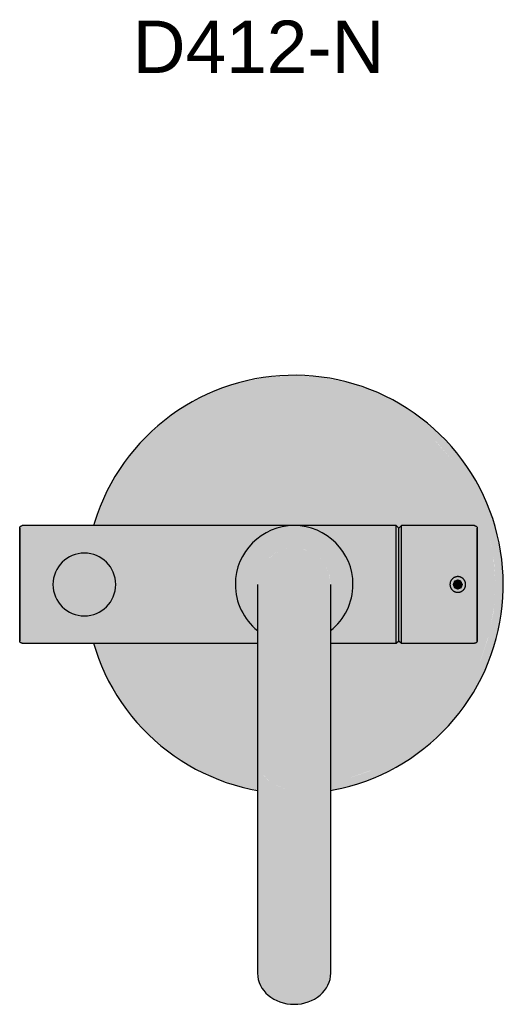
# Model space of a CAD drawing. Header units: millimetres. Extents: x 1548 to 2933, y 428 to 804.
# Tile 4 of 4: x 2748 to 2933, y 428 to 804. Entities that reach past the tile are written whole.
import ezdxf

# ---------------------------------------------------------------- set-up
doc = ezdxf.new("R2010")
doc.units = ezdxf.units.MM
doc.layers.add('Duten_D412_MatteBlack', color=250, linetype='Continuous')
doc.layers.add('P-SANR-FIXT-IDEN', color=2, linetype='Continuous', lineweight=9)
doc.styles.add('Arial', font='arial.ttf', dxfattribs={"height": 20})

msp = doc.modelspace()

# ---------------------------------------------------------------- hatches: boundary and pattern name
at = {"layer": 'Duten_D412_MatteBlack'}
for points in [[(2930.07, 588.39), (2932.68, 588.39), (2932, 598.83), (2929.72, 609.79), (2926.54, 619.13), (2921.97, 628.39), (2916.15, 637.09), (2909.11, 645.09), (2901.39, 651.86), (2892.68, 657.67), (2883.3, 662.3), (2872.61, 665.82), (2862.73, 667.73), (2852.56, 668.38), (2841.43, 667.55), (2831.8, 665.6), (2822.07, 662.3), (2812.68, 657.67), (2803.98, 651.86), (2796.12, 644.96), (2788.8, 636.47), (2783.4, 628.39), (2778.67, 618.7), (2776, 610.77), (2779.14, 610.77), (2781.55, 617.86), (2786, 626.89), (2791.6, 635.27), (2798.24, 642.84), (2805.81, 649.48), (2814.18, 655.08), (2823.9, 659.76), (2832.76, 662.77), (2842.63, 664.73), (2852.68, 665.39), (2862.73, 664.73), (2872.61, 662.77), (2882.15, 659.53), (2891.18, 655.08), (2899.56, 649.48), (2907.13, 642.84), (2913.77, 635.27), (2919.37, 626.89), (2923.82, 617.86), (2927.15, 607.88), (2929.03, 598.44), (2929.68, 588.39)], [(2929.68, 588.39), (2928.91, 599.03), (2927.06, 608.32), (2923.82, 617.86), (2919.37, 626.89), (2913.77, 635.27), (2906.72, 643.2), (2899.56, 649.48), (2891.18, 655.08), (2882.15, 659.53), (2872.61, 662.77), (2862.73, 664.73), (2852.68, 665.39), (2842.63, 664.73), (2832.76, 662.77), (2823.22, 659.53), (2814.18, 655.08), (2805.81, 649.48), (2798.24, 642.84), (2791.6, 635.27), (2786, 626.89), (2781.55, 617.86), (2779.14, 610.77), (2891.68, 610.77), (2892.7, 609.79), (2893.68, 610.77), (2922.16, 610.73), (2922.36, 610.53), (2922.54, 610.37), (2922.68, 609.77), (2922.68, 588.39), (2924.85, 588.39)], [(2747.79, 588.39), (2748.68, 588.39), (2748.68, 610.77), (2748.14, 610.73), (2747.75, 610.14), (2747.68, 609.77), (2747.68, 588.39)], [(2866.68, 588.39), (2875.18, 588.39), (2874.69, 593.07), (2873.24, 597.54), (2870.89, 601.62), (2867.74, 605.11), (2863.93, 607.88), (2859.11, 609.9), (2855.04, 610.77), (2850.33, 610.77), (2845.73, 609.79), (2841.43, 607.88), (2837.63, 605.11), (2834.48, 601.62), (2832.13, 597.54), (2830.68, 593.07), (2830.18, 588.39), (2838.69, 588.4), (2839.33, 592.43), (2840.56, 595.39), (2843.04, 598.49), (2845.68, 600.52), (2849.31, 601.95), (2852.68, 602.39), (2856.4, 601.88), (2859.81, 600.42), (2862.58, 598.29), (2864.93, 595.1), (2866.21, 592.01), (2866.68, 588.41)], [(2892.68, 588.39), (2892.6, 609.86), (2891.68, 610.77), (2891.68, 588.39)], [(2892.68, 588.39), (2893.68, 588.39), (2893.68, 610.77), (2892.68, 609.76), (2892.68, 588.56)], [(2906.72, 588.39), (2912.28, 588.39), (2913.17, 590.52), (2914.51, 591.14), (2915.28, 591.39), (2917.4, 590.51), (2918.28, 588.39), (2921.68, 588.39), (2921.68, 610.77), (2893.68, 610.77), (2893.68, 588.39)], [(2922.68, 588.39), (2922.64, 609.96), (2922.4, 610.51), (2921.68, 610.77), (2921.68, 588.39), (2922.59, 588.39)], [(2852.68, 509.98), (2852.68, 602.39), (2849.06, 601.91), (2845.53, 600.4), (2842.59, 598.03), (2840.56, 595.39), (2839.16, 592.01), (2838.68, 587.76), (2838.78, 582.2), (2838.79, 578.3), (2838.69, 564.16), (2838.76, 521.37), (2839.16, 518.78), (2840.56, 515.92), (2843.14, 513.23), (2845.68, 511.57), (2849.31, 510.36)], [(2852.68, 509.98), (2856.31, 510.39), (2859.68, 511.57), (2862.58, 513.46), (2864.81, 515.92), (2866.21, 518.78), (2866.68, 521.86), (2866.59, 533.02), (2866.59, 539.87), (2866.66, 545.34), (2866.58, 572.63), (2866.6, 581.98), (2866.57, 589.21), (2866.04, 592.43), (2864.7, 595.54), (2862.47, 598.38), (2859.68, 600.52), (2856, 601.95), (2852.68, 602.39), (2852.68, 510.39)], [(2772.42, 576.39), (2775.53, 576.8), (2778.42, 578), (2780.91, 579.91), (2782.92, 582.64), (2784.01, 585.29), (2784.42, 588.39), (2784.01, 591.5), (2782.82, 594.39), (2780.91, 596.88), (2778.42, 598.78), (2775.53, 599.98), (2772.42, 600.39), (2769.32, 599.98), (2766.42, 598.78), (2763.89, 596.81), (2762.03, 594.39), (2760.83, 591.5), (2760.47, 588.01), (2760.83, 585.29), (2762.03, 582.39), (2763.94, 579.91), (2766.42, 578), (2769.32, 576.8)], [(2912.92, 588.39), (2913.28, 588.39), (2913.86, 589.81), (2915.28, 590.39), (2916.69, 589.81), (2917.4, 588.39), (2918.28, 588.39), (2917.4, 590.51), (2916.34, 590.99), (2915.28, 591.39), (2913.55, 590.72), (2913.15, 590.51), (2912.57, 589.17), (2912.28, 588.39), (2912.67, 588.39)], [(2748.68, 566.01), (2748.68, 588.39), (2747.68, 588.39), (2747.78, 566.46), (2748.27, 566.04), (2748.48, 566.03)], [(2891.68, 566.01), (2892.68, 567.01), (2892.68, 588.39), (2891.68, 588.39), (2891.68, 566.03)], [(2893.68, 566.01), (2893.68, 588.39), (2892.68, 588.39), (2892.7, 566.99), (2893.67, 566.03)], [(2906.72, 566.01), (2921.68, 566.03), (2921.68, 588.39), (2918.28, 588.39), (2917.28, 586.22), (2915.28, 585.39), (2913.15, 586.27), (2912.28, 588.39), (2893.68, 588.39), (2893.68, 566.01)], [(2915.28, 585.39), (2917.4, 586.27), (2918.28, 588.39), (2917.23, 588.28), (2916.69, 586.98), (2915.2, 586.42), (2913.86, 586.98), (2913.28, 588.39), (2912.28, 588.39), (2913.28, 586.2), (2914.22, 585.8), (2914.8, 585.57)], [(2915.28, 588.39), (2917.28, 588.39), (2916.59, 589.85), (2915.28, 590.39), (2913.86, 589.81), (2913.28, 588.39)], [(2915.28, 586.39), (2916.69, 586.98), (2917.28, 588.39), (2913.28, 588.39), (2913.86, 586.98)], [(2922.11, 565.99), (2922.52, 566.35), (2922.68, 567.01), (2922.58, 588.39), (2921.68, 588.39), (2921.68, 566.01), (2922.08, 565.99)], [(2852.68, 427.87), (2852.68, 509.98), (2849.06, 510.39), (2845.68, 511.57), (2842.78, 513.46), (2840.56, 515.92), (2839.16, 518.78), (2838.68, 521.86), (2838.68, 439.74), (2839.16, 436.67), (2840.56, 433.81), (2842.78, 431.35), (2845.68, 429.46), (2849.06, 428.27)], [(2852.68, 427.87), (2856.31, 428.27), (2859.68, 429.46), (2862.58, 431.35), (2864.81, 433.81), (2866.21, 436.67), (2866.68, 439.74), (2866.68, 521.86), (2866.21, 518.78), (2864.81, 515.92), (2862.23, 513.23), (2859.68, 511.57), (2856.31, 510.39), (2852.68, 509.98), (2852.68, 460.43)]]:
    msp.add_hatch(color=256, dxfattribs=at).paths.add_polyline_path(points, flags=0)
h = msp.add_hatch(color=256, dxfattribs=at)
h.paths.add_polyline_path([(2793.64, 588.39), (2830.18, 588.39), (2830.68, 593.07), (2832.13, 597.54), (2834.48, 601.62), (2837.63, 605.11), (2841.93, 608.1), (2846.04, 609.86), (2850.33, 610.77), (2748.68, 610.77), (2748.68, 588.39), (2760.42, 588.39), (2760.83, 591.5), (2762.03, 594.39), (2764.17, 597.06), (2766.42, 598.78), (2769.32, 599.98), (2772.42, 600.39), (2775.79, 599.87), (2778.42, 598.78), (2781.18, 596.53), (2782.82, 594.39), (2784.01, 591.5), (2784.42, 588.39), (2787.69, 588.39)], flags=0)
h.paths.add_polyline_path([(2891.68, 588.39), (2891.68, 610.77), (2855.04, 610.77), (2859.64, 609.79), (2863.93, 607.88), (2867.74, 605.11), (2871.01, 601.41), (2873.37, 597.14), (2874.71, 592.86), (2875.18, 588.39), (2882.91, 588.39)], flags=0)
h = msp.add_hatch(color=256, dxfattribs=at)
h.paths.add_polyline_path([(2748.68, 566.01), (2838.7, 566.03), (2838.69, 570.9), (2837.63, 571.67), (2834.48, 575.17), (2832, 579.65), (2830.65, 583.92), (2830.18, 588.39), (2784.42, 588.39), (2784.01, 585.29), (2782.82, 582.39), (2780.91, 579.91), (2778.42, 578), (2775.53, 576.8), (2772.42, 576.39), (2769.32, 576.8), (2766.42, 578), (2763.89, 579.97), (2762.03, 582.39), (2760.83, 585.29), (2760.42, 588.39), (2748.68, 588.39), (2748.68, 566.03)], flags=0)
h.paths.add_polyline_path([(2866.61, 566.01), (2891.68, 566.03), (2891.68, 588.39), (2875.18, 588.39), (2874.69, 583.71), (2873.23, 579.23), (2870.89, 575.17), (2867.74, 571.67), (2866.57, 570.82), (2866.6, 566.01)], flags=0)
h = msp.add_hatch(color=256, dxfattribs=at)
h.paths.add_polyline_path([(2838.68, 509.78), (2838.68, 512.84), (2832.76, 514.02), (2823.22, 517.25), (2814.18, 521.71), (2805.81, 527.3), (2798.24, 533.94), (2791.6, 541.52), (2786, 549.89), (2781.55, 558.92), (2779.14, 566.01), (2776, 565.94), (2779.15, 557.02), (2783.47, 548.28), (2789.27, 539.63), (2796.26, 531.7), (2804.06, 524.87), (2812.68, 519.11), (2822.07, 514.48), (2832.76, 510.96), (2837.69, 509.98)], flags=0)
h.paths.add_polyline_path([(2866.68, 509.78), (2873.39, 511.12), (2883.3, 514.48), (2892.68, 519.11), (2901.51, 525.03), (2909.3, 531.87), (2916.57, 540.31), (2921.97, 548.39), (2926.7, 558.08), (2930.04, 568.08), (2932, 577.95), (2932.68, 588.39), (2929.68, 588.39), (2929.03, 578.34), (2926.82, 567.75), (2923.82, 558.92), (2919.37, 549.89), (2913.77, 541.52), (2906.72, 533.58), (2899.56, 527.3), (2891.18, 521.71), (2881.47, 517.02), (2872.61, 514.02), (2866.68, 512.84), (2866.68, 509.8)], flags=0)
h = msp.add_hatch(color=256, dxfattribs=at)
h.paths.add_polyline_path([(2838.68, 512.84), (2838.69, 566.01), (2779.14, 566.01), (2781.55, 558.92), (2786, 549.89), (2791.6, 541.52), (2798.24, 533.94), (2805.81, 527.3), (2814.18, 521.71), (2823.22, 517.25), (2832.76, 514.02), (2836.69, 513.23)], flags=0)
h.paths.add_polyline_path([(2866.68, 512.84), (2872.61, 514.02), (2882.91, 517.63), (2891.18, 521.71), (2899.56, 527.3), (2907.13, 533.94), (2913.77, 541.52), (2919.37, 549.89), (2923.82, 558.92), (2927.15, 568.91), (2929.08, 579.23), (2929.68, 588.39), (2922.68, 588.39), (2922.59, 566.64), (2922.37, 566.21), (2922.08, 565.99), (2921.68, 566.01), (2893.67, 566.03), (2892.67, 566.99), (2891.68, 566.01), (2866.59, 566.01), (2866.68, 543.07), (2866.53, 537.9), (2866.68, 515.92), (2866.68, 513.23)], flags=0)
h = msp.add_hatch(color=256, dxfattribs=at)
h.paths.add_polyline_path([(2866.57, 570.82), (2867.74, 571.67), (2871.01, 575.38), (2873.24, 579.24), (2874.75, 584.27), (2875.18, 588.39), (2866.68, 588.39), (2866.57, 571.47)], flags=0)
h.paths.add_polyline_path([(2838.72, 570.88), (2838.71, 585.15), (2838.68, 588.39), (2830.18, 588.39), (2830.68, 583.71), (2832.14, 579.23), (2834.48, 575.17), (2837.95, 571.43), (2838.71, 570.89)], flags=0)

# ---------------------------------------------------------------- linework, layer by layer
for p, q in [((2891.68, 610.89), (2748.68, 610.89)), ((2892.68, 609.89), (2891.68, 610.89)), ((2891.68, 588.39), (2891.68, 610.77)), ((2893.68, 610.89), (2892.68, 609.89)), ((2921.68, 610.89), (2893.68, 610.89)), ((2893.68, 588.39), (2893.68, 610.77)), ((2892.68, 588.39), (2892.68, 609.77)), ((2891.68, 566.01), (2891.68, 588.39)), ((2892.68, 567.01), (2892.68, 588.39)), ((2893.68, 566.01), (2893.68, 588.39)), ((2748.68, 565.89), (2838.71, 565.89)), ((2866.59, 565.89), (2891.68, 565.89)), ((2891.68, 565.89), (2892.68, 566.89)), ((2892.68, 566.89), (2893.68, 565.89)), ((2893.68, 565.89), (2921.68, 565.89)), ((2838.68, 521.86), (2838.68, 439.74)), ((2866.68, 439.74), (2866.68, 521.86))]:
    msp.add_line(p, q, dxfattribs=at)
at = {"layer": 'Duten_D412_MatteBlack', "flags": 128}
for points in [[(2932.68, 588.39), (2932.62, 591.59), (2932.43, 594.78), (2932.11, 597.97), (2931.66, 601.14), (2931.09, 604.28), (2930.39, 607.41), (2929.57, 610.5), (2928.62, 613.56), (2927.56, 616.57), (2926.37, 619.54), (2925.06, 622.47), (2923.64, 625.33), (2922.11, 628.14), (2920.46, 630.89), (2918.71, 633.56), (2916.85, 636.17), (2914.89, 638.69), (2912.83, 641.14), (2910.67, 643.51), (2908.42, 645.78), (2906.08, 647.96), (2903.66, 650.05), (2901.15, 652.04), (2898.57, 653.93), (2895.91, 655.71), (2893.18, 657.38), (2890.39, 658.95), (2887.54, 660.4), (2884.63, 661.74), (2881.67, 662.95), (2878.67, 664.05), (2875.62, 665.03), (2872.54, 665.89), (2869.42, 666.62), (2866.28, 667.23), (2863.12, 667.71), (2859.94, 668.06), (2856.75, 668.29), (2853.55, 668.39), (2850.35, 668.36), (2847.15, 668.2), (2843.97, 667.91), (2840.79, 667.5), (2837.64, 666.96), (2834.51, 666.3), (2831.41, 665.51), (2828.34, 664.6), (2825.31, 663.56), (2822.33, 662.41), (2819.39, 661.14), (2816.51, 659.75), (2813.69, 658.24), (2810.92, 656.63), (2808.23, 654.9), (2805.6, 653.07), (2803.06, 651.14), (2800.59, 649.1), (2798.2, 646.97), (2795.9, 644.74), (2793.69, 642.43), (2791.58, 640.03), (2789.56, 637.54), (2787.65, 634.98), (2785.84, 632.34), (2784.13, 629.63), (2782.54, 626.86), (2781.06, 624.02), (2779.69, 621.13), (2778.44, 618.18), (2777.31, 615.19), (2776.3, 612.15), (2775.89, 610.77)], [(2747.68, 609.89), (2747.69, 609.93), (2747.69, 609.97), (2747.69, 610.01), (2747.7, 610.05), (2747.7, 610.09), (2747.71, 610.13), (2747.72, 610.17), (2747.73, 610.21), (2747.75, 610.24), (2747.76, 610.28), (2747.78, 610.32), (2747.8, 610.35), (2747.82, 610.39), (2747.84, 610.42), (2747.86, 610.46), (2747.88, 610.49), (2747.91, 610.52), (2747.93, 610.55), (2747.96, 610.58), (2747.99, 610.61), (2748.02, 610.64), (2748.05, 610.66), (2748.08, 610.69), (2748.11, 610.71), (2748.14, 610.73), (2748.18, 610.75), (2748.21, 610.77), (2748.25, 610.79), (2748.28, 610.81), (2748.32, 610.82), (2748.36, 610.84), (2748.4, 610.85), (2748.44, 610.86), (2748.47, 610.87), (2748.51, 610.88), (2748.55, 610.88), (2748.59, 610.89), (2748.63, 610.89), (2748.67, 610.89), (2748.68, 610.89)], [(2747.68, 588.39), (2747.68, 589.25), (2747.68, 590.11), (2747.68, 590.97), (2747.68, 591.82), (2747.68, 592.66), (2747.68, 593.5), (2747.68, 594.33), (2747.68, 595.15), (2747.68, 595.97), (2747.68, 596.76), (2747.68, 597.55), (2747.68, 598.32), (2747.68, 599.07), (2747.68, 599.81), (2747.68, 600.53), (2747.68, 601.23), (2747.68, 601.91), (2747.68, 602.57), (2747.68, 603.2), (2747.68, 603.81), (2747.68, 604.4), (2747.68, 604.96), (2747.68, 605.5), (2747.68, 606), (2747.68, 606.48), (2747.68, 606.93), (2747.68, 607.35), (2747.68, 607.74), (2747.68, 608.1), (2747.68, 608.43), (2747.68, 608.73), (2747.68, 608.99), (2747.68, 609.22), (2747.68, 609.42), (2747.68, 609.58), (2747.68, 609.71), (2747.68, 609.8), (2747.68, 609.86), (2747.68, 609.89), (2747.68, 609.89)], [(2747.68, 609.89), (2747.68, 609.87), (2747.68, 609.82), (2747.68, 609.74), (2747.68, 609.62), (2747.68, 609.46), (2747.68, 609.28), (2747.68, 609.05), (2747.68, 608.8), (2747.68, 608.51), (2747.68, 608.19), (2747.68, 607.84), (2747.68, 607.46), (2747.68, 607.05), (2747.68, 606.61), (2747.68, 606.14), (2747.68, 605.64), (2747.68, 605.11), (2747.68, 604.56), (2747.68, 603.98), (2747.68, 603.37), (2747.68, 602.74), (2747.68, 602.09), (2747.68, 601.42), (2747.68, 600.72), (2747.68, 600.01), (2747.68, 599.28), (2747.68, 598.53), (2747.68, 597.76), (2747.68, 596.98), (2747.68, 596.18), (2747.68, 595.37), (2747.68, 594.56), (2747.68, 593.73), (2747.68, 592.89), (2747.68, 592.05), (2747.68, 591.2), (2747.68, 590.34), (2747.68, 589.48), (2747.68, 588.62), (2747.68, 588.39)], [(2921.68, 610.89), (2921.72, 610.89), (2921.76, 610.89), (2921.8, 610.88), (2921.84, 610.88), (2921.88, 610.87), (2921.92, 610.86), (2921.96, 610.85), (2922, 610.84), (2922.04, 610.83), (2922.07, 610.81), (2922.11, 610.8), (2922.15, 610.78), (2922.18, 610.76), (2922.22, 610.74), (2922.25, 610.72), (2922.28, 610.69), (2922.31, 610.67), (2922.34, 610.64), (2922.37, 610.62), (2922.4, 610.59), (2922.43, 610.56), (2922.45, 610.53), (2922.48, 610.5), (2922.5, 610.46), (2922.53, 610.43), (2922.55, 610.4), (2922.57, 610.36), (2922.58, 610.33), (2922.6, 610.29), (2922.62, 610.25), (2922.63, 610.22), (2922.64, 610.18), (2922.65, 610.14), (2922.66, 610.1), (2922.67, 610.06), (2922.68, 610.02), (2922.68, 609.98), (2922.68, 609.94), (2922.68, 609.9), (2922.68, 609.89)], [(2922.68, 588.39), (2922.68, 589.25), (2922.68, 590.11), (2922.68, 590.97), (2922.68, 591.82), (2922.68, 592.66), (2922.68, 593.5), (2922.68, 594.33), (2922.68, 595.15), (2922.68, 595.97), (2922.68, 596.76), (2922.68, 597.55), (2922.68, 598.32), (2922.68, 599.07), (2922.68, 599.81), (2922.68, 600.53), (2922.68, 601.23), (2922.68, 601.91), (2922.68, 602.57), (2922.68, 603.2), (2922.68, 603.81), (2922.68, 604.4), (2922.68, 604.96), (2922.68, 605.5), (2922.68, 606), (2922.68, 606.48), (2922.68, 606.93), (2922.68, 607.35), (2922.68, 607.74), (2922.68, 608.1), (2922.68, 608.43), (2922.68, 608.73), (2922.68, 608.99), (2922.68, 609.22), (2922.68, 609.42), (2922.68, 609.58), (2922.68, 609.71), (2922.68, 609.8), (2922.68, 609.86), (2922.68, 609.89), (2922.68, 609.89)], [(2922.68, 609.89), (2922.68, 609.87), (2922.68, 609.82), (2922.68, 609.74), (2922.68, 609.62), (2922.68, 609.46), (2922.68, 609.28), (2922.68, 609.05), (2922.68, 608.8), (2922.68, 608.51), (2922.68, 608.19), (2922.68, 607.84), (2922.68, 607.46), (2922.68, 607.05), (2922.68, 606.61), (2922.68, 606.14), (2922.68, 605.64), (2922.68, 605.11), (2922.68, 604.56), (2922.68, 603.98), (2922.68, 603.37), (2922.68, 602.74), (2922.68, 602.09), (2922.68, 601.42), (2922.68, 600.72), (2922.68, 600.01), (2922.68, 599.28), (2922.68, 598.53), (2922.68, 597.76), (2922.68, 596.98), (2922.68, 596.18), (2922.68, 595.37), (2922.68, 594.56), (2922.68, 593.73), (2922.68, 592.89), (2922.68, 592.05), (2922.68, 591.2), (2922.68, 590.34), (2922.68, 589.48), (2922.68, 588.62), (2922.68, 588.39)], [(2918.28, 588.39), (2918.27, 588.51), (2918.27, 588.63), (2918.25, 588.75), (2918.24, 588.87), (2918.22, 588.99), (2918.19, 589.1), (2918.16, 589.22), (2918.12, 589.34), (2918.08, 589.45), (2918.04, 589.56), (2917.99, 589.67), (2917.94, 589.78), (2917.88, 589.88), (2917.82, 589.98), (2917.75, 590.09), (2917.68, 590.18), (2917.61, 590.28), (2917.53, 590.37), (2917.45, 590.46), (2917.37, 590.54), (2917.28, 590.63), (2917.19, 590.7), (2917.09, 590.78), (2917, 590.85), (2916.9, 590.92), (2916.79, 590.98), (2916.69, 591.04), (2916.58, 591.09), (2916.47, 591.14), (2916.36, 591.19), (2916.25, 591.23), (2916.14, 591.27), (2916.02, 591.3), (2915.9, 591.33), (2915.79, 591.35), (2915.67, 591.37), (2915.55, 591.38), (2915.43, 591.39), (2915.31, 591.39), (2915.19, 591.39), (2915.07, 591.38), (2914.95, 591.37), (2914.83, 591.36), (2914.71, 591.34), (2914.59, 591.31), (2914.48, 591.28), (2914.36, 591.25), (2914.25, 591.21), (2914.14, 591.17), (2914.03, 591.12), (2913.92, 591.07), (2913.81, 591.01), (2913.71, 590.95), (2913.61, 590.89), (2913.51, 590.82), (2913.42, 590.74), (2913.32, 590.67), (2913.23, 590.59), (2913.15, 590.5), (2913.06, 590.42), (2912.98, 590.33), (2912.91, 590.23), (2912.84, 590.14), (2912.77, 590.04), (2912.71, 589.94), (2912.65, 589.83), (2912.59, 589.73), (2912.54, 589.62), (2912.49, 589.51), (2912.45, 589.4), (2912.41, 589.28), (2912.38, 589.17), (2912.35, 589.05), (2912.33, 588.93), (2912.31, 588.81), (2912.29, 588.7), (2912.28, 588.58), (2912.28, 588.46), (2912.28, 588.39)], [(2747.68, 588.39), (2747.68, 587.53), (2747.68, 586.67), (2747.68, 585.82), (2747.68, 584.97), (2747.68, 584.12), (2747.68, 583.28), (2747.68, 582.45), (2747.68, 581.63), (2747.68, 580.82), (2747.68, 580.02), (2747.68, 579.23), (2747.68, 578.46), (2747.68, 577.71), (2747.68, 576.97), (2747.68, 576.25), (2747.68, 575.55), (2747.68, 574.87), (2747.68, 574.21), (2747.68, 573.58), (2747.68, 572.97), (2747.68, 572.38), (2747.68, 571.82), (2747.68, 571.29), (2747.68, 570.78), (2747.68, 570.3), (2747.68, 569.85), (2747.68, 569.43), (2747.68, 569.04), (2747.68, 568.68), (2747.68, 568.35), (2747.68, 568.06), (2747.68, 567.79), (2747.68, 567.56), (2747.68, 567.37), (2747.68, 567.2), (2747.68, 567.08), (2747.68, 566.98), (2747.68, 566.92), (2747.68, 566.89), (2747.68, 566.89)], [(2747.68, 566.89), (2747.68, 566.91), (2747.68, 566.96), (2747.68, 567.05), (2747.68, 567.17), (2747.68, 567.32), (2747.68, 567.51), (2747.68, 567.73), (2747.68, 567.98), (2747.68, 568.27), (2747.68, 568.59), (2747.68, 568.94), (2747.68, 569.32), (2747.68, 569.73), (2747.68, 570.18), (2747.68, 570.65), (2747.68, 571.15), (2747.68, 571.67), (2747.68, 572.23), (2747.68, 572.81), (2747.68, 573.41), (2747.68, 574.04), (2747.68, 574.69), (2747.68, 575.37), (2747.68, 576.06), (2747.68, 576.77), (2747.68, 577.51), (2747.68, 578.26), (2747.68, 579.02), (2747.68, 579.81), (2747.68, 580.6), (2747.68, 581.41), (2747.68, 582.23), (2747.68, 583.06), (2747.68, 583.89), (2747.68, 584.74), (2747.68, 585.59), (2747.68, 586.44), (2747.68, 587.3), (2747.68, 588.16), (2747.68, 588.39)], [(2838.68, 588.39), (2838.68, 588.36), (2838.68, 588.28), (2838.68, 588.13), (2838.68, 587.93), (2838.68, 587.67), (2838.68, 587.36), (2838.68, 586.99), (2838.68, 586.56), (2838.68, 586.08), (2838.68, 585.55), (2838.68, 584.96), (2838.68, 584.32), (2838.68, 583.63), (2838.68, 582.89), (2838.68, 582.1), (2838.68, 581.27), (2838.68, 580.38), (2838.68, 579.46), (2838.68, 578.49), (2838.68, 577.47), (2838.68, 576.42), (2838.68, 575.33), (2838.68, 574.2), (2838.68, 573.04), (2838.68, 571.84), (2838.68, 570.62), (2838.68, 569.36), (2838.68, 568.08), (2838.68, 566.77), (2838.68, 565.44), (2838.68, 564.08), (2838.68, 562.71), (2838.68, 561.33), (2838.68, 559.92), (2838.68, 558.51), (2838.68, 557.09), (2838.68, 555.66), (2838.68, 554.22), (2838.68, 552.78), (2838.68, 551.34), (2838.68, 549.9), (2838.68, 548.47), (2838.68, 547.04), (2838.68, 545.62), (2838.68, 544.21), (2838.68, 542.82), (2838.68, 541.44), (2838.68, 540.07), (2838.68, 538.73), (2838.68, 537.41), (2838.68, 536.11), (2838.68, 534.84), (2838.68, 533.6), (2838.68, 532.39), (2838.68, 531.21), (2838.68, 530.06), (2838.68, 528.95), (2838.68, 527.87), (2838.68, 526.84), (2838.68, 525.85), (2838.68, 524.89), (2838.68, 523.99), (2838.68, 523.13), (2838.68, 522.31), (2838.68, 521.86)], [(2866.68, 521.86), (2866.68, 522.64), (2866.68, 523.48), (2866.68, 524.36), (2866.68, 525.28), (2866.68, 526.25), (2866.68, 527.26), (2866.68, 528.32), (2866.68, 529.41), (2866.68, 530.53), (2866.68, 531.69), (2866.68, 532.89), (2866.68, 534.11), (2866.68, 535.37), (2866.68, 536.65), (2866.68, 537.96), (2866.68, 539.29), (2866.68, 540.64), (2866.68, 542.01), (2866.68, 543.4), (2866.68, 544.8), (2866.68, 546.21), (2866.68, 547.63), (2866.68, 549.06), (2866.68, 550.5), (2866.68, 551.94), (2866.68, 553.38), (2866.68, 554.82), (2866.68, 556.25), (2866.68, 557.68), (2866.68, 559.1), (2866.68, 560.51), (2866.68, 561.91), (2866.68, 563.29), (2866.68, 564.65), (2866.68, 565.99), (2866.68, 567.32), (2866.68, 568.61), (2866.68, 569.89), (2866.68, 571.13), (2866.68, 572.34), (2866.68, 573.53), (2866.68, 574.68), (2866.68, 575.79), (2866.68, 576.86), (2866.68, 577.9), (2866.68, 578.9), (2866.68, 579.85), (2866.68, 580.76), (2866.68, 581.62), (2866.68, 582.44), (2866.68, 583.21), (2866.68, 583.93), (2866.68, 584.6), (2866.68, 585.21), (2866.68, 585.78), (2866.68, 586.29), (2866.68, 586.75), (2866.68, 587.15), (2866.68, 587.5), (2866.68, 587.79), (2866.68, 588.02), (2866.68, 588.2), (2866.68, 588.32), (2866.68, 588.38), (2866.68, 588.39)], [(2866.68, 509.64), (2867.73, 509.82), (2870.86, 510.48), (2873.96, 511.27), (2877.03, 512.19), (2880.06, 513.22), (2883.04, 514.37), (2885.98, 515.65), (2888.86, 517.04), (2891.68, 518.54), (2894.44, 520.16), (2897.14, 521.88), (2899.76, 523.71), (2902.31, 525.65), (2904.78, 527.68), (2907.17, 529.81), (2909.47, 532.04), (2911.68, 534.35), (2913.79, 536.76), (2915.81, 539.24), (2917.72, 541.8), (2919.53, 544.44), (2921.24, 547.15), (2922.83, 549.93), (2924.31, 552.76), (2925.68, 555.65), (2926.93, 558.6), (2928.06, 561.59), (2929.07, 564.63), (2929.96, 567.7), (2930.73, 570.81), (2931.37, 573.94), (2931.88, 577.1), (2932.27, 580.28), (2932.53, 583.47), (2932.67, 586.66), (2932.68, 588.39)], [(2912.28, 588.39), (2912.28, 588.27), (2912.29, 588.15), (2912.3, 588.03), (2912.31, 587.91), (2912.34, 587.8), (2912.36, 587.68), (2912.39, 587.56), (2912.43, 587.45), (2912.47, 587.33), (2912.51, 587.22), (2912.56, 587.11), (2912.62, 587.01), (2912.67, 586.9), (2912.73, 586.8), (2912.8, 586.7), (2912.87, 586.6), (2912.94, 586.51), (2913.02, 586.41), (2913.1, 586.32), (2913.19, 586.24), (2913.27, 586.16), (2913.36, 586.08), (2913.46, 586), (2913.56, 585.93), (2913.66, 585.87), (2913.76, 585.8), (2913.86, 585.75), (2913.97, 585.69), (2914.08, 585.64), (2914.19, 585.6), (2914.3, 585.55), (2914.42, 585.52), (2914.53, 585.49), (2914.65, 585.46), (2914.77, 585.44), (2914.88, 585.42), (2915, 585.4), (2915.12, 585.4), (2915.24, 585.39), (2915.36, 585.39), (2915.48, 585.4), (2915.6, 585.41), (2915.72, 585.42), (2915.84, 585.44), (2915.96, 585.47), (2916.07, 585.5), (2916.19, 585.53), (2916.3, 585.57), (2916.41, 585.62), (2916.52, 585.66), (2916.63, 585.72), (2916.74, 585.77), (2916.84, 585.83), (2916.94, 585.9), (2917.04, 585.97), (2917.14, 586.04), (2917.23, 586.11), (2917.32, 586.19), (2917.41, 586.28), (2917.49, 586.37), (2917.57, 586.46), (2917.64, 586.55), (2917.71, 586.64), (2917.78, 586.74), (2917.85, 586.84), (2917.91, 586.95), (2917.96, 587.06), (2918.01, 587.16), (2918.06, 587.27), (2918.1, 587.39), (2918.14, 587.5), (2918.17, 587.62), (2918.2, 587.73), (2918.23, 587.85), (2918.25, 587.97), (2918.26, 588.09), (2918.27, 588.21), (2918.28, 588.33), (2918.28, 588.39)], [(2922.68, 588.39), (2922.68, 587.53), (2922.68, 586.67), (2922.68, 585.82), (2922.68, 584.97), (2922.68, 584.12), (2922.68, 583.28), (2922.68, 582.45), (2922.68, 581.63), (2922.68, 580.82), (2922.68, 580.02), (2922.68, 579.23), (2922.68, 578.46), (2922.68, 577.71), (2922.68, 576.97), (2922.68, 576.25), (2922.68, 575.55), (2922.68, 574.87), (2922.68, 574.21), (2922.68, 573.58), (2922.68, 572.97), (2922.68, 572.38), (2922.68, 571.82), (2922.68, 571.29), (2922.68, 570.78), (2922.68, 570.3), (2922.68, 569.85), (2922.68, 569.43), (2922.68, 569.04), (2922.68, 568.68), (2922.68, 568.35), (2922.68, 568.06), (2922.68, 567.79), (2922.68, 567.56), (2922.68, 567.37), (2922.68, 567.2), (2922.68, 567.08), (2922.68, 566.98), (2922.68, 566.92), (2922.68, 566.89), (2922.68, 566.89)], [(2922.68, 566.89), (2922.68, 566.91), (2922.68, 566.96), (2922.68, 567.05), (2922.68, 567.17), (2922.68, 567.32), (2922.68, 567.51), (2922.68, 567.73), (2922.68, 567.98), (2922.68, 568.27), (2922.68, 568.59), (2922.68, 568.94), (2922.68, 569.32), (2922.68, 569.73), (2922.68, 570.18), (2922.68, 570.65), (2922.68, 571.15), (2922.68, 571.67), (2922.68, 572.23), (2922.68, 572.81), (2922.68, 573.41), (2922.68, 574.04), (2922.68, 574.69), (2922.68, 575.37), (2922.68, 576.06), (2922.68, 576.77), (2922.68, 577.51), (2922.68, 578.26), (2922.68, 579.02), (2922.68, 579.81), (2922.68, 580.6), (2922.68, 581.41), (2922.68, 582.23), (2922.68, 583.06), (2922.68, 583.89), (2922.68, 584.74), (2922.68, 585.59), (2922.68, 586.44), (2922.68, 587.3), (2922.68, 588.16), (2922.68, 588.39)], [(2748.68, 565.89), (2748.64, 565.89), (2748.6, 565.89), (2748.56, 565.9), (2748.52, 565.9), (2748.49, 565.91), (2748.45, 565.92), (2748.41, 565.93), (2748.37, 565.94), (2748.33, 565.96), (2748.29, 565.97), (2748.26, 565.99), (2748.22, 566), (2748.19, 566.02), (2748.15, 566.04), (2748.12, 566.07), (2748.09, 566.09), (2748.06, 566.11), (2748.02, 566.14), (2748, 566.17), (2747.97, 566.19), (2747.94, 566.22), (2747.91, 566.25), (2747.89, 566.29), (2747.87, 566.32), (2747.84, 566.35), (2747.82, 566.39), (2747.8, 566.42), (2747.78, 566.46), (2747.77, 566.49), (2747.75, 566.53), (2747.74, 566.57), (2747.73, 566.6), (2747.72, 566.64), (2747.71, 566.68), (2747.7, 566.72), (2747.69, 566.76), (2747.69, 566.8), (2747.69, 566.84), (2747.68, 566.88), (2747.68, 566.89)], [(2775.88, 566.01), (2776.75, 563.23), (2777.81, 560.21), (2779, 557.24), (2780.3, 554.32), (2781.72, 551.45), (2783.26, 548.64), (2784.9, 545.9), (2786.66, 543.22), (2788.52, 540.62), (2790.48, 538.09), (2792.54, 535.64), (2794.7, 533.28), (2796.95, 531), (2799.29, 528.82), (2801.71, 526.73), (2804.22, 524.74), (2806.8, 522.86), (2809.46, 521.07), (2812.19, 519.4), (2814.98, 517.83), (2817.83, 516.38), (2820.74, 515.05), (2823.7, 513.83), (2826.7, 512.73), (2829.75, 511.75), (2832.83, 510.89), (2835.95, 510.16), (2838.68, 509.63)], [(2922.68, 566.89), (2922.68, 566.85), (2922.68, 566.81), (2922.68, 566.77), (2922.67, 566.73), (2922.66, 566.69), (2922.66, 566.65), (2922.65, 566.62), (2922.63, 566.58), (2922.62, 566.54), (2922.61, 566.5), (2922.59, 566.47), (2922.57, 566.43), (2922.55, 566.39), (2922.53, 566.36), (2922.51, 566.33), (2922.49, 566.29), (2922.46, 566.26), (2922.44, 566.23), (2922.41, 566.2), (2922.38, 566.17), (2922.35, 566.15), (2922.32, 566.12), (2922.29, 566.1), (2922.26, 566.07), (2922.22, 566.05), (2922.19, 566.03), (2922.16, 566.01), (2922.12, 565.99), (2922.08, 565.97), (2922.05, 565.96), (2922.01, 565.95), (2921.97, 565.93), (2921.93, 565.92), (2921.89, 565.91), (2921.85, 565.91), (2921.81, 565.9), (2921.77, 565.9), (2921.73, 565.89), (2921.69, 565.89), (2921.68, 565.89)]]:
    msp.add_lwpolyline(points, dxfattribs=at)
at = {"layer": 'Duten_D412_MatteBlack'}
for centre, radius, start, end in [((2852.68, 588.39), 22.5, 0, 180), ((2772.42, 588.39), 12, 0, 180), ((2772.42, 588.39), 12, 180, 0), ((2852.68, 588.39), 22.5, 180, 231.4388), ((2852.68, 588.39), 22.5, 308.3065, 0)]:
    msp.add_arc(centre, radius, start, end, dxfattribs=at)
for start_param, end_param in [(0, 1.570796), (1.570796, 3.141593)]:
    msp.add_ellipse((2852.68, 439.74), major_axis=(-14, 0), ratio=0.848183, start_param=start_param, end_param=end_param, dxfattribs=at)

# ---------------------------------------------------------------- texts
at = {"layer": 'P-SANR-FIXT-IDEN', "insert": (2790.94, 803.99), "char_height": 20, "width": 118.6497, "attachment_point": 1, "style": 'Arial'}
msp.add_mtext('D412-N', dxfattribs=at)

doc.saveas('drawing.dxf')
